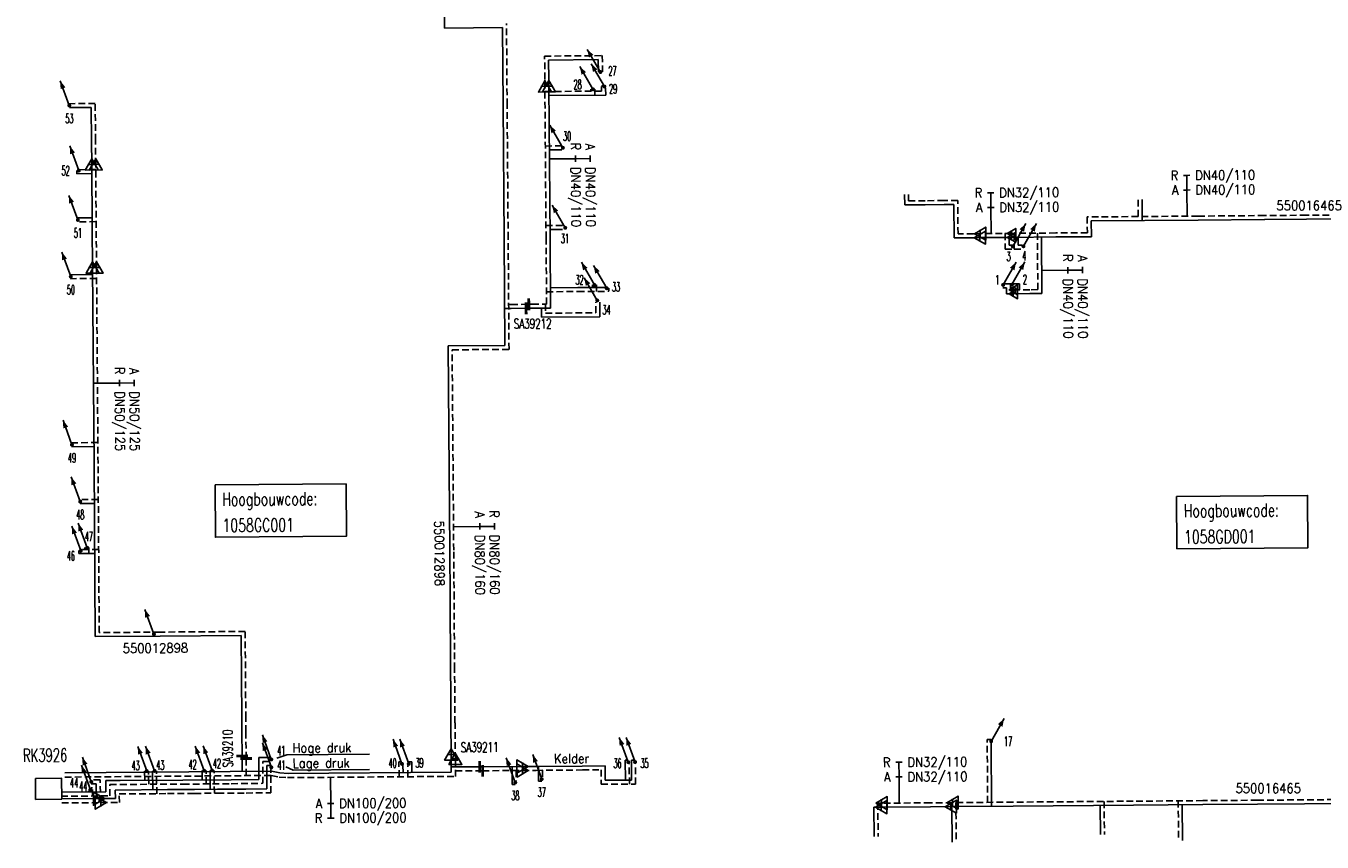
# Model space of a CAD drawing. Header units: millimetres. Extents: x 0 to 118212815, y 0 to 488348790.
# Tile 90 of 143: x 118018003 to 118141718, y 485514945 to 485592923. Entities that reach past the tile are written whole.
import ezdxf
from ezdxf.enums import TextEntityAlignment as Align

# ---------------------------------------------------------------- set-up
doc = ezdxf.new("R2010")
doc.units = ezdxf.units.MM
doc.header["$LTSCALE"] = 200
doc.linetypes.add('HIDDEN2', pattern=[4.7625, 3.175, -1.5875])
for name, color, linetype in [('WW-C-AFSLUITER', 7, 'Continuous'), ('WW-C-hoogbouw', 7, 'Continuous'), ('WW-C-KAST', 7, 'Continuous'), ('WW-C-mof', 7, 'Continuous'), ('WW-C-stijgstrang', 7, 'Continuous'), ('WW-C-VERLOOP', 7, 'Continuous'), ('WW-I-diam', 7, 'Continuous'), ('WW-I-info', 7, 'Continuous'), ('WW-L-aanvoer', 3, 'Continuous'), ('WW-L-retour', 3, 'HIDDEN2')]:
    doc.layers.add(name, color=color, linetype=linetype)
doc.styles.add('DIN17', font='ROMANS.SHX', dxfattribs={"width": 0.9})

# ---------------------------------------------------------------- blocks, each defined once
blk = doc.blocks.new('LR-VERL')
at = {"color": 0, "linetype": 'ByBlock', "lineweight": -2}
blk.add_lwpolyline([(1.08, 0), (-1.08, -1.25), (-1.08, 1.25)], close=True, dxfattribs=at)
blk = doc.blocks.new('LR-mof')
at = {"color": 0, "linetype": 'ByBlock', "lineweight": -2}
blk.add_line((0, -0.75), (0, 0.75), dxfattribs=at)
blk = doc.blocks.new('LR-styg')
at = {"color": 0, "lineweight": -3}
blk.add_line((0, 0), (2.5, 4.33), dxfattribs=at)
at = {"color": 0, "lineweight": -3, "const_width": 0.375}
blk.add_lwpolyline([(-0.19, 0, 1), (0.19, 0, 1)], format="xyb", close=True, dxfattribs=at)
at = {"color": 0, "lineweight": -3}
blk.add_solid([(2.5, 4.33), (1.32, 3.28), (2.18, 2.78)], dxfattribs=at)
at = {"color": 7, "linetype": 'ByBlock', "lineweight": -2, "style": 'DIN17', "width": 0.5}
blk.add_attdef('*1', text='', height=1.8, dxfattribs=at).set_placement((0, -2.5), align=Align.MIDDLE)
blk = doc.blocks.new('LR-hoogb')
at = {"color": 0, "linetype": 'ByBlock', "lineweight": -3}
blk.add_lwpolyline([(-12.5, 5), (12.5, 5), (12.5, -5), (-12.5, -5)], close=True, dxfattribs=at)
at = {"color": 7, "linetype": 'Continuous', "lineweight": -3, "style": 'DIN17', "width": 0.7}
blk.add_text('Hoogbouwcode:', height=2.5, dxfattribs=at).set_placement((-11.15, 1))
at = {"color": 0, "linetype": 'ByBlock', "lineweight": -3, "style": 'DIN17', "width": 0.7}
for tag, p in [('*1', (-11.15, -4)), ('*2', (-11.15, -9))]:
    blk.add_attdef(tag, p, '', height=2.5, dxfattribs=at)
blk = doc.blocks.new('LR-DIAB2')
at = {"color": 0, "linetype": 'Continuous', "lineweight": -3}
blk.add_line((0, 5), (0, 7.8), dxfattribs=at)
at = {"color": 0, "lineweight": -3}
blk.add_line((0, 0), (0, 5), dxfattribs=at)
for points in [[(0.61, 7.8), (0, 7.8), (-0.61, 7.8)], [(0.61, 5), (0, 5), (-0.61, 5)]]:
    blk.add_lwpolyline(points, dxfattribs=at)
at = {"color": 1, "lineweight": -3, "style": 'DIN17', "width": 0.9}
for tag, p in [('*1', (-1.61, 7.8)), ('*2', (-1.61, 5.02))]:
    blk.add_attdef(tag, text='', height=1.8, dxfattribs=at).set_placement(p, align=Align.MIDDLE_RIGHT)
for tag, p in [('*11', (1.61, 7.8)), ('*12', (1.61, 5))]:
    blk.add_attdef(tag, text='', height=1.8, dxfattribs=at).set_placement(p, align=Align.MIDDLE_LEFT)
blk = doc.blocks.new('LR-DIAO2')
at = {"color": 0, "lineweight": -3}
blk.add_line((0, 0), (0, -5), dxfattribs=at)
at = {"color": 0, "linetype": 'Continuous', "lineweight": -3}
blk.add_line((0, -5), (0, -7.8), dxfattribs=at)
at = {"color": 0, "lineweight": -3}
for points in [[(0.61, -5), (0, -5), (-0.61, -5)], [(0.61, -7.8), (0, -7.8), (-0.61, -7.8)]]:
    blk.add_lwpolyline(points, dxfattribs=at)
at = {"color": 1, "lineweight": -3, "style": 'DIN17', "width": 0.9}
for tag, p in [('*1', (-1.61, -5)), ('*2', (-1.61, -7.78))]:
    blk.add_attdef(tag, text='', height=1.8, dxfattribs=at).set_placement(p, align=Align.MIDDLE_RIGHT)
for tag, p in [('*11', (1.61, -5)), ('*12', (1.61, -7.8))]:
    blk.add_attdef(tag, text='', height=1.8, dxfattribs=at).set_placement(p, align=Align.MIDDLE_LEFT)
blk = doc.blocks.new('LR-kast')
at = {"color": 0, "linetype": 'ByBlock', "lineweight": -3}
blk.add_lwpolyline([(-2.5, 2), (2.5, 2), (2.5, -2), (-2.5, -2)], close=True, dxfattribs=at)
at = {"color": 7, "linetype": 'ByBlock', "lineweight": -3, "style": 'DIN17', "width": 0.7}
for tag, p in [('*1', (0, 5)), ('*2', (0, -5))]:
    blk.add_attdef(tag, text='', height=2.5, dxfattribs=at).set_placement(p, align=Align.MIDDLE)
at = {"color": 0, "linetype": 'ByBlock', "lineweight": -2, "style": 'DIN17', "width": 0.3, "flags": 1}
for tag, p in [('OCODE', (5, 1.25)), ('NCODE', (10, 1.25)), ('BC', (15, 1.25)), ('RK', (20, 1.25)), ('ST', (5, -1.25)), ('VCODE', (10, -1.25)), ('NIVO', (15, -1.25)), ('IMM', (20, -1.25))]:
    blk.add_attdef(tag, text='', height=1.8, dxfattribs=at).set_placement(p, align=Align.MIDDLE)
blk = doc.blocks.new('LR-hyp')
at = {"color": 7, "linetype": 'ByBlock', "lineweight": -3, "style": 'DIN17', "width": 0.9}
blk.add_attdef('*1', text='', height=1.8, dxfattribs=at).set_placement((0, 0), align=Align.MIDDLE)
at = {"color": 7, "linetype": 'ByBlock', "lineweight": -2, "style": 'DIN17', "width": 0.9, "flags": 1}
blk.add_attdef('*2', text='', height=1.8, dxfattribs=at).set_placement((0, -5), align=Align.MIDDLE)
blk = doc.blocks.new('LR-AFS')
at = {"color": 0, "lineweight": -3, "const_width": 0.7}
blk.add_lwpolyline([(0, -1.5), (0, 1.5)], dxfattribs=at)
at = {"color": 7, "linetype": 'ByBlock', "lineweight": -2, "style": 'DIN17', "width": 0.9}
blk.add_attdef('*1', text='', height=2.5, dxfattribs=at).set_placement((0, 5), align=Align.MIDDLE)
at = {"color": 0, "linetype": 'ByBlock', "lineweight": -2, "style": 'DIN17', "width": 0.3, "flags": 1}
for tag, p in [('*2', (2.5, 1.5)), ('OCODE', (-7.5, -2.5)), ('NCODE', (-2.5, -2.5)), ('BC', (2.5, -2.5)), ('RK', (7.5, -2.5)), ('FABR', (-7.5, -7.5)), ('ST', (-7.5, -5)), ('VCODE', (-2.5, -5)), ('TYPE', (-2.5, -7.5)), ('OPBOUW', (2.5, -7.5)), ('NIVO', (2.5, -5)), ('BEDIEN', (7.5, -7.5)), ('IMM', (7.5, -5)), ('VERTR', (-7.5, -10)), ('OPBLEN', (-2.5, -10)), ('HULPST', (2.5, -10)), ('VERLSP', (7.5, -10)), ('DEKM', (-7.5, -12.5)), ('PDATUM', (-2.5, -12.5)), ('OPM', (2.5, -12.5)), ('BORD', (7.5, -12.5)), ('BORDL', (-7.5, -15)), ('BORDX', (-2.5, -15)), ('BORDY', (2.5, -15)), ('BORDZ', (7.5, -15))]:
    blk.add_attdef(tag, text='', height=1.8, dxfattribs=at).set_placement(p, align=Align.MIDDLE)

msp = doc.modelspace()

# ---------------------------------------------------------------- linework, layer by layer
at = {"layer": 'WW-I-info'}
for p, q in [((118042894, 485523277), (118041958, 485522970)), ((118050812, 485523345), (118042894, 485523277)), ((118043508, 485521822), (118042807, 485522151)), ((118050802, 485521885), (118043508, 485521822))]:
    msp.add_line(p, q, dxfattribs=at)
at = {"layer": 'WW-L-aanvoer'}
for p, q in [((118057947, 485592705), (118057908, 485597969)), ((118063496, 485592757), (118057947, 485592705)), ((118063548, 485585357), (118063496, 485592757)), ((118067895, 485589662), (118072638, 485589699)), ((118067910, 485587845), (118067895, 485589662)), ((118072638, 485589699), (118072647, 485588523)), ((118067915, 485587153), (118067910, 485587845)), ((118068028, 485572655), (118067915, 485587153)), ((118067922, 485586278), (118073339, 485586314)), ((118072316, 485586308), (118072312, 485586867)), ((118073334, 485586978), (118073351, 485586994)), ((118073339, 485586314), (118073334, 485586978)), ((118024242, 485585128), (118022152, 485585111)), ((118024266, 485581958), (118024242, 485585128)), ((118063650, 485572621), (118063548, 485585357)), ((118024284, 485579693), (118024266, 485581958)), ((118067962, 485581071), (118069162, 485581081)), ((118022870, 485578802), (118022868, 485579096)), ((118024291, 485578813), (118022870, 485578802)), ((118024331, 485573669), (118024284, 485579693)), ((118024324, 485574597), (118022964, 485574587)), ((118024361, 485569829), (118024331, 485573669)), ((118063729, 485562391), (118063650, 485572621)), ((118068021, 485573464), (118069222, 485573473)), ((118068087, 485565959), (118068028, 485572655)), ((118024366, 485569167), (118022263, 485569151)), ((118024506, 485551108), (118024361, 485569829)), ((118068070, 485567906), (118070684, 485567923)), ((118070684, 485567923), (118073265, 485567943)), ((118072079, 485567934), (118072077, 485568175)), ((118072785, 485565136), (118072774, 485566525)), ((118063702, 485565928), (118064316, 485565933)), ((118064316, 485565933), (118065743, 485565943)), ((118065743, 485565943), (118066314, 485565948)), ((118066314, 485565948), (118068087, 485565959)), ((118067209, 485565954), (118067216, 485565093)), ((118067216, 485565093), (118072785, 485565136)), ((118058301, 485562357), (118063729, 485562391)), ((118058394, 485550417), (118058301, 485562357)), ((118024494, 485552732), (118022387, 485552715)), ((118024626, 485534576), (118024506, 485551108)), ((118058455, 485542820), (118058394, 485550417)), ((118024534, 485547298), (118023179, 485547287)), ((118024016, 485542526), (118024011, 485543085)), ((118058491, 485538237), (118058455, 485542820)), ((118023058, 485542518), (118023056, 485542788)), ((118024568, 485542530), (118023058, 485542518)), ((118058535, 485531453), (118058491, 485538237)), ((118030806, 485534626), (118024626, 485534576)), ((118038549, 485534689), (118030806, 485534626)), ((118038610, 485526791), (118038549, 485534689)), ((118058553, 485529196), (118058535, 485531453)), ((118058575, 485526333), (118058553, 485529196)), ((118038621, 485525471), (118038610, 485526791)), ((118058589, 485523319), (118058565, 485526333)), ((118038638, 485523179), (118038621, 485525471)), ((118038650, 485521692), (118038638, 485523179)), ((118040225, 485523014), (118041419, 485523025)), ((118058602, 485521622), (118058589, 485523319)), ((118040242, 485520935), (118040225, 485523014)), ((118040991, 485522261), (118041425, 485522265)), ((118041009, 485520030), (118040991, 485522261)), ((118053995, 485521587), (118053990, 485522250)), ((118054838, 485522613), (118054543, 485522611)), ((118054846, 485521593), (118054838, 485522613)), ((118058598, 485522125), (118061320, 485522139)), ((118061320, 485522139), (118061513, 485522140)), ((118061513, 485522140), (118065389, 485522170)), ((118064408, 485522163), (118064421, 485520449)), ((118065389, 485522170), (118066717, 485522181)), ((118066717, 485522181), (118071110, 485522215)), ((118066929, 485522182), (118066940, 485520767)), ((118071110, 485522215), (118073278, 485522232)), ((118073278, 485522232), (118073289, 485520848)), ((118075204, 485522772), (118075494, 485522774)), ((118075219, 485520863), (118075204, 485522772)), ((118075803, 485522778), (118076145, 485522780)), ((118075818, 485520868), (118075803, 485522778)), ((118021701, 485521554), (118041433, 485521714)), ((118025634, 485519737), (118025643, 485520821)), ((118025643, 485520821), (118026992, 485520831)), ((118026992, 485520831), (118032967, 485520863)), ((118032967, 485520863), (118037604, 485520900)), ((118037604, 485520900), (118040242, 485520935)), ((118041433, 485521714), (118042236, 485521563)), ((118042236, 485521563), (118043019, 485521501)), ((118043019, 485521501), (118058602, 485521622)), ((118066940, 485520767), (118067234, 485520769)), ((118073289, 485520848), (118075818, 485520868)), ((118021365, 485519712), (118025634, 485519737)), ((118026534, 485519918), (118031518, 485519956)), ((118026541, 485519108), (118026534, 485519918)), ((118031518, 485519956), (118034099, 485519977)), ((118034099, 485519977), (118036290, 485519994)), ((118036290, 485519994), (118039007, 485520015)), ((118039007, 485520015), (118041009, 485520030)), ((118064421, 485520449), (118064712, 485520451)), ((118021421, 485519068), (118024985, 485519096)), ((118024985, 485519096), (118026541, 485519108))]:
    msp.add_line(p, q, dxfattribs=at)
at = {"layer": 'WW-L-aanvoer', "lineweight": -3}
for p, q in [((118101878, 485575825), (118101872, 485576800)), ((118124546, 485574331), (118124532, 485576326)), ((118103821, 485575840), (118101878, 485575825)), ((118105635, 485575854), (118103821, 485575840)), ((118106567, 485575862), (118105635, 485575854)), ((118106591, 485572675), (118106567, 485575862)), ((118129890, 485574373), (118119687, 485574293)), ((118119687, 485574293), (118119699, 485572784)), ((118136238, 485574422), (118129890, 485574373)), ((118140225, 485574454), (118136239, 485574422)), ((118145264, 485574490), (118140225, 485574454)), ((118108436, 485572689), (118106591, 485572675)), ((118109057, 485572694), (118108436, 485572689)), ((118111171, 485572711), (118109057, 485572694)), ((118112070, 485572720), (118111171, 485572711)), ((118111839, 485572717), (118111845, 485571979)), ((118116296, 485572762), (118112070, 485572720)), ((118112709, 485572726), (118112714, 485571985)), ((118114927, 485572748), (118114969, 485567350)), ((118119699, 485572784), (118116296, 485572762)), ((118111845, 485571979), (118112229, 485571980)), ((118112714, 485571985), (118113045, 485571986)), ((118111594, 485567888), (118111261, 485567886)), ((118111598, 485567323), (118111594, 485567888)), ((118112464, 485567898), (118112078, 485567893)), ((118112469, 485567330), (118112464, 485567898)), ((118112246, 485567328), (118111598, 485567323)), ((118113813, 485567341), (118112246, 485567328)), ((118114969, 485567350), (118113813, 485567341)), ((118110180, 485518365), (118110133, 485524379)), ((118110133, 485524379), (118110134, 485524379)), ((118029337, 485520844), (118029330, 485521729)), ((118030104, 485519945), (118030090, 485521735)), ((118034837, 485520878), (118034830, 485521771)), ((118035604, 485519988), (118035590, 485521777)), ((118023966, 485519727), (118023965, 485519850)), ((118024720, 485520504), (118024230, 485520500)), ((118024731, 485519094), (118024720, 485520504)), ((118099645, 485518282), (118098942, 485518277)), ((118098942, 485518277), (118098962, 485515487)), ((118104332, 485518319), (118099645, 485518282)), ((118106279, 485518334), (118104332, 485518319)), ((118112236, 485518382), (118106279, 485518334)), ((118106392, 485518335), (118106418, 485514945)), ((118123704, 485518473), (118112236, 485518382)), ((118120541, 485518448), (118120562, 485515679)), ((118130324, 485518525), (118123704, 485518473)), ((118128370, 485518510), (118128397, 485515091)), ((118135540, 485518567), (118130324, 485518525)), ((118145699, 485518648), (118135540, 485518567))]:
    msp.add_line(p, q, dxfattribs=at)
at = {"layer": 'WW-L-retour'}
for p, q in [((118063928, 485585360), (118063874, 485593140)), ((118067513, 485590039), (118073015, 485590082)), ((118067530, 485587842), (118067513, 485590039)), ((118073015, 485590082), (118073027, 485588526)), ((118067535, 485587150), (118067530, 485587842)), ((118067648, 485572652), (118067535, 485587150)), ((118067539, 485586656), (118072956, 485586692)), ((118071933, 485586685), (118071932, 485586864)), ((118072953, 485587138), (118073086, 485587267)), ((118072956, 485586692), (118072953, 485587138)), ((118024619, 485585511), (118022149, 485585491)), ((118024646, 485581961), (118024619, 485585511)), ((118064030, 485572624), (118063928, 485585360)), ((118024664, 485579697), (118024646, 485581961)), ((118067579, 485581448), (118069160, 485581461)), ((118024668, 485579196), (118023226, 485579185)), ((118024711, 485573672), (118024664, 485579697)), ((118024707, 485574220), (118022967, 485574207)), ((118067639, 485573841), (118069219, 485573853)), ((118024741, 485569832), (118024711, 485573672)), ((118064112, 485562013), (118064030, 485572624)), ((118067704, 485566337), (118067648, 485572652)), ((118024886, 485551111), (118024741, 485569832)), ((118024749, 485568790), (118022266, 485568771)), ((118070687, 485567543), (118073628, 485567566)), ((118072462, 485567557), (118072457, 485568178)), ((118073628, 485567566), (118073625, 485567861)), ((118064313, 485566313), (118066003, 485566325)), ((118066003, 485566325), (118066311, 485566328)), ((118066311, 485566328), (118067704, 485566337)), ((118067586, 485566336), (118067593, 485565476)), ((118067693, 485567524), (118070687, 485567543)), ((118072402, 485565513), (118072394, 485566522)), ((118064079, 485566311), (118064313, 485566313)), ((118067593, 485565476), (118072402, 485565513)), ((118058684, 485561979), (118064112, 485562013)), ((118058774, 485550420), (118058684, 485561979)), ((118024871, 485553115), (118022384, 485553095)), ((118025003, 485534960), (118024886, 485551111)), ((118058835, 485542823), (118058774, 485550420)), ((118024911, 485547681), (118023176, 485547667)), ((118024946, 485542913), (118023400, 485542901)), ((118023633, 485542903), (118023631, 485543082)), ((118058871, 485538239), (118058835, 485542823)), ((118058915, 485531456), (118058871, 485538239)), ((118030803, 485535006), (118025003, 485534960)), ((118038926, 485535072), (118030803, 485535006)), ((118038990, 485526794), (118038926, 485535072)), ((118058933, 485529199), (118058915, 485531456)), ((118058955, 485526336), (118058933, 485529199)), ((118039001, 485525474), (118038990, 485526794)), ((118058992, 485522908), (118058965, 485526336)), ((118039020, 485522927), (118039001, 485525474)), ((118059005, 485521225), (118058990, 485523171)), ((118039033, 485521295), (118039020, 485522927)), ((118040608, 485522637), (118041422, 485522645)), ((118040625, 485520560), (118040608, 485522637)), ((118041374, 485521884), (118041428, 485521885)), ((118041392, 485519653), (118041374, 485521884)), ((118053608, 485522603), (118053896, 485522606)), ((118053619, 485521184), (118053608, 485522603)), ((118054469, 485521190), (118054461, 485522250)), ((118061593, 485521761), (118065411, 485521790)), ((118064790, 485521786), (118064798, 485520810)), ((118065411, 485521790), (118066720, 485521801)), ((118066720, 485521801), (118071113, 485521835)), ((118067312, 485521805), (118067317, 485521129)), ((118071113, 485521835), (118072901, 485521849)), ((118072901, 485521849), (118072912, 485520465)), ((118075602, 485520486), (118075587, 485522418)), ((118076201, 485520491), (118076186, 485522404)), ((118021705, 485521154), (118041417, 485521314)), ((118037608, 485520520), (118040625, 485520560)), ((118041417, 485521314), (118042190, 485521162)), ((118042190, 485521162), (118042973, 485521101)), ((118042973, 485521101), (118059005, 485521225)), ((118059001, 485521747), (118061516, 485521760)), ((118061516, 485521760), (118061593, 485521761)), ((118021367, 485519332), (118026011, 485519359)), ((118026011, 485519359), (118026020, 485520444)), ((118026020, 485520444), (118026995, 485520451)), ((118026917, 485519541), (118031521, 485519576)), ((118026924, 485518731), (118026917, 485519541)), ((118026995, 485520451), (118032969, 485520483)), ((118031521, 485519576), (118034102, 485519597)), ((118032969, 485520483), (118037608, 485520520)), ((118034102, 485519597), (118036293, 485519614)), ((118036293, 485519614), (118039010, 485519635)), ((118039010, 485519635), (118041392, 485519653)), ((118072912, 485520465), (118076201, 485520491)), ((118021424, 485518688), (118025152, 485518717)), ((118025152, 485518717), (118026924, 485518731))]:
    msp.add_line(p, q, dxfattribs=at)
at = {"layer": 'WW-L-retour', "lineweight": -3}
for p, q in [((118102255, 485576207), (118102252, 485576802)), ((118103818, 485576220), (118102255, 485576207)), ((118105632, 485576234), (118103818, 485576220)), ((118106944, 485576245), (118105632, 485576234)), ((118106968, 485573058), (118106944, 485576245)), ((118124164, 485574708), (118124152, 485576323)), ((118129887, 485574753), (118119304, 485574670)), ((118119304, 485574670), (118119316, 485573162)), ((118136235, 485574802), (118129887, 485574753)), ((118140221, 485574834), (118136235, 485574802)), ((118145261, 485574870), (118140221, 485574834)), ((118108433, 485573069), (118106968, 485573058)), ((118109073, 485573074), (118108433, 485573069)), ((118111168, 485573091), (118109073, 485573074)), ((118112080, 485573100), (118111168, 485573091)), ((118111456, 485573093), (118111468, 485571597)), ((118116293, 485573142), (118112080, 485573100)), ((118112326, 485573102), (118112337, 485571603)), ((118114544, 485573124), (118114586, 485567727)), ((118119316, 485573162), (118116293, 485573142)), ((118111468, 485571597), (118112231, 485571600)), ((118112337, 485571603), (118113047, 485571606)), ((118111971, 485568271), (118111259, 485568266)), ((118112251, 485567708), (118111833, 485567705)), ((118111975, 485567706), (118111971, 485568271)), ((118112841, 485568283), (118112074, 485568273)), ((118113810, 485567721), (118112251, 485567708)), ((118112846, 485567713), (118112841, 485568283)), ((118114586, 485567727), (118113810, 485567721)), ((118109750, 485524756), (118110131, 485524759)), ((118109797, 485518742), (118109750, 485524756)), ((118025097, 485520887), (118024227, 485520880)), ((118025114, 485518717), (118025097, 485520887)), ((118029720, 485520466), (118029710, 485521732)), ((118030487, 485519568), (118030470, 485521738)), ((118035220, 485520501), (118035210, 485521774)), ((118035987, 485519611), (118035970, 485521780)), ((118024343, 485520121), (118024233, 485520120)), ((118024349, 485519349), (118024343, 485520121)), ((118099675, 485518662), (118099319, 485518660)), ((118099319, 485518660), (118099342, 485515490)), ((118104329, 485518699), (118099675, 485518662)), ((118106434, 485518715), (118104329, 485518699)), ((118112233, 485518762), (118106434, 485518715)), ((118106769, 485518718), (118106798, 485514948)), ((118123701, 485518853), (118112233, 485518762)), ((118120918, 485518831), (118120942, 485515682)), ((118130321, 485518905), (118123701, 485518853)), ((118127987, 485518887), (118128017, 485515088)), ((118135537, 485518947), (118130321, 485518905)), ((118145696, 485519028), (118135537, 485518947))]:
    msp.add_line(p, q, dxfattribs=at)

# ---------------------------------------------------------------- block references
at = {"layer": 'WW-C-AFSLUITER', "linetype": 'Continuous'}
ref = msp.add_blockref('LR-AFS', (118065743, 485565943), dxfattribs=dict(at, xscale=375, yscale=375, zscale=375, rotation=0.4228))
ref.add_attrib('*1', 'SA39212', dxfattribs={"layer": '0', "color": 7, "linetype": 'ByBlock', "lineweight": -2, "height": 937.5, "rotation": 0.4228, "style": 'DIN17', "width": 0.65}).set_placement((118066374, 485564479), align=Align.MIDDLE)
for p, xscale, yscale, zscale, rotation in [((118066003, 485566325), 375, 375, 375, 0.4228), ((118039020, 485522927), 374.9999999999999, 374.9999999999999, 374.9999999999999, 270.446), ((118061593, 485521761), 374.9999999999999, 374.9999999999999, 374.9999999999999, 0.4460000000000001)]:
    msp.add_blockref('LR-AFS', p, dxfattribs=dict(at, xscale=xscale, yscale=yscale, zscale=zscale, rotation=rotation))
ref = msp.add_blockref('LR-AFS', (118038638, 485523179), dxfattribs=dict(at, xscale=374.9999999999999, yscale=374.9999999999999, zscale=374.9999999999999, rotation=270.446))
ref.add_attrib('*1', 'SA39210', dxfattribs={"layer": '0', "color": 7, "linetype": 'ByBlock', "lineweight": -2, "height": 937.5, "rotation": 90.446, "style": 'DIN17', "width": 0.65}).set_placement((118037267, 485523888), align=Align.MIDDLE)
ref = msp.add_blockref('LR-AFS', (118061320, 485522139), dxfattribs=dict(at, xscale=375.0000000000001, yscale=375.0000000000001, zscale=375.0000000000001, rotation=0.2928))
ref.add_attrib('*1', 'SA39211', dxfattribs={"layer": '0', "color": 7, "linetype": 'ByBlock', "lineweight": -2, "height": 937.5, "rotation": 0.2928, "style": 'DIN17', "width": 0.65}).set_placement((118061311, 485524014), align=Align.MIDDLE)
at = {"layer": 'WW-C-hoogbouw', "linetype": 'Continuous'}
ref = msp.add_blockref('LR-hoogb', (118042324, 485546620), dxfattribs=dict(at, xscale=499.9999999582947, yscale=500, zscale=500, rotation=0.4460280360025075))
ref.add_attrib('*1', '1058GC001', (118036765, 485544577), dxfattribs={"layer": '0', "color": 7, "linetype": 'ByBlock', "lineweight": -3, "height": 1250, "rotation": 0.44603, "style": 'DIN17', "width": 0.7})
at = {"layer": 'WW-C-hoogbouw', "linetype": 'Continuous', "lineweight": -3}
ref = msp.add_blockref('LR-hoogb', (118134100, 485545522), dxfattribs=dict(at, xscale=500.0000000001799, yscale=500.0000000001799, zscale=500.0000000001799, rotation=0.446028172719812))
ref.add_attrib('*1', '1058GD001', (118128541, 485543479), dxfattribs={"layer": '0', "color": 7, "linetype": 'ByBlock', "lineweight": -3, "height": 1250, "rotation": 0.44603, "style": 'DIN17', "width": 0.7})
at = {"layer": 'WW-C-KAST', "linetype": 'Continuous'}
ref = msp.add_blockref('LR-kast', (118020166, 485520040), dxfattribs=dict(at, xscale=499.9999999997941, yscale=499.9999999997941, zscale=499.9999999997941, rotation=0.4460282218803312))
ref.add_attrib('*1', 'RK3926', dxfattribs={"layer": '0', "color": 7, "linetype": 'ByBlock', "lineweight": -3, "height": 1250, "rotation": 0.44603, "style": 'DIN17', "width": 0.65}).set_placement((118019837, 485523248), align=Align.MIDDLE)
at = {"layer": 'WW-C-mof', "xscale": 500, "yscale": 500, "zscale": 500}
for p, rotation in [((118067535, 485587150), 90.446), ((118067915, 485587153), 90.446), ((118024284, 485579693), 90.446), ((118024664, 485579697), 90.446), ((118024361, 485569829), 90.446), ((118024741, 485569832), 90.446), ((118058589, 485523319), 90.446), ((118058992, 485522908), 90.446), ((118065389, 485522170), 0.4460000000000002), ((118065411, 485521790), 0.4460000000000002), ((118024985, 485519096), 0.4460000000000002), ((118025152, 485518717), 0.4460000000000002)]:
    msp.add_blockref('LR-mof', p, dxfattribs=dict(at, rotation=rotation))
at = {"layer": 'WW-C-mof', "lineweight": -3}
for p, xscale, yscale, zscale, rotation in [((118109057, 485572694), 500, 500, 500, 180.4435), ((118109073, 485573074), 500, 500, 500, 180.4435), ((118112070, 485572720), 374.9999999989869, 374.9999999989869, 374.9999999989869, 180.5720999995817), ((118112080, 485573098), 374.9999999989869, 374.9999999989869, 374.9999999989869, 180.5720999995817), ((118112246, 485567328), 375.0000000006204, 375.0000000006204, 375.0000000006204, 180.4459999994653), ((118112251, 485567708), 375.0000000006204, 375.0000000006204, 375.0000000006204, 180.4459999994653), ((118099645, 485518282), 500.0000000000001, 500.0000000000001, 500.0000000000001, 180.4465), ((118099675, 485518662), 500.0000000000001, 500.0000000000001, 500.0000000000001, 180.4465), ((118106279, 485518334), 500, 500, 500, 180.4559), ((118106434, 485518714), 500, 500, 500, 180.4559)]:
    msp.add_blockref('LR-mof', p, dxfattribs=dict(at, xscale=xscale, yscale=yscale, zscale=zscale, rotation=rotation))
at = {"layer": 'WW-C-stijgstrang', "linetype": 'Continuous'}
ref = msp.add_blockref('LR-styg', (118072833, 485588513), dxfattribs=dict(at, xscale=499.999999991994, yscale=499.9999999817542, zscale=499.999999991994, rotation=59.99999999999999))
ref.add_attrib('*1', '27', dxfattribs={"layer": '0', "color": 1, "linetype": 'ByBlock', "lineweight": -2, "height": 900, "style": 'DIN17', "width": 0.5}).set_placement((118073988, 485588619), align=Align.MIDDLE)
ref = msp.add_blockref('LR-styg', (118072122, 485586866), dxfattribs=dict(at, xscale=499.9999999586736, yscale=500.0000000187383, zscale=500, rotation=59.99999999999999))
ref.add_attrib('*1', '28', dxfattribs={"layer": '0', "color": 1, "linetype": 'ByBlock', "lineweight": -2, "height": 900, "style": 'DIN17', "width": 0.5}).set_placement((118070664, 485587335), align=Align.MIDDLE)
ref = msp.add_blockref('LR-styg', (118073218, 485587130), dxfattribs=dict(at, xscale=499.9999999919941, yscale=499.9999999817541, zscale=499.9999999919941, rotation=59.99999999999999))
ref.add_attrib('*1', '29', dxfattribs={"layer": '0', "color": 1, "linetype": 'ByBlock', "lineweight": -2, "height": 900, "style": 'DIN17', "width": 0.5}).set_placement((118074048, 485586916), align=Align.MIDDLE)
ref = msp.add_blockref('LR-styg', (118022141, 485585321), dxfattribs=dict(at, xscale=499.9999999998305, yscale=499.9999999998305, zscale=499.9999999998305, rotation=49.99999999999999))
ref.add_attrib('*1', '53', dxfattribs={"layer": '0', "color": 1, "linetype": 'ByBlock', "lineweight": -2, "height": 900, "style": 'DIN17', "width": 0.5}).set_placement((118022151, 485584071), align=Align.MIDDLE)
ref = msp.add_blockref('LR-styg', (118069253, 485581274), dxfattribs=dict(at, xscale=499.9999999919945, yscale=499.9999999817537, zscale=499.9999999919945, rotation=59.99999999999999))
ref.add_attrib('*1', '30', dxfattribs={"layer": '0', "color": 1, "linetype": 'ByBlock', "lineweight": -2, "height": 900, "style": 'DIN17', "width": 0.5}).set_placement((118069660, 485582379), align=Align.MIDDLE)
ref = msp.add_blockref('LR-styg', (118023048, 485579102), dxfattribs=dict(at, xscale=499.9999999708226, yscale=499.9999999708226, zscale=500, rotation=49.99999999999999))
ref.add_attrib('*1', '52', dxfattribs={"layer": '0', "color": 1, "linetype": 'ByBlock', "lineweight": -2, "height": 900, "style": 'DIN17', "width": 0.5}).set_placement((118021799, 485579092), align=Align.MIDDLE)
ref = msp.add_blockref('LR-styg', (118022958, 485574385), dxfattribs=dict(at, xscale=500.0000000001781, yscale=500.0000000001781, zscale=500.0000000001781, rotation=50))
ref.add_attrib('*1', '51', dxfattribs={"layer": '0', "color": 1, "linetype": 'ByBlock', "lineweight": -2, "height": 900, "style": 'DIN17', "width": 0.5}).set_placement((118022967, 485573135), align=Align.MIDDLE)
ref = msp.add_blockref('LR-styg', (118069478, 485573634), dxfattribs=dict(at, xscale=499.9999999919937, yscale=499.9999999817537, zscale=499.9999999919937, rotation=59.99999999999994))
ref.add_attrib('*1', '31', dxfattribs={"layer": '0', "color": 1, "linetype": 'ByBlock', "lineweight": -2, "height": 900, "style": 'DIN17', "width": 0.5}).set_placement((118069449, 485572613), align=Align.MIDDLE)
at = {"layer": 'WW-C-stijgstrang', "linetype": 'Continuous', "lineweight": -3}
ref = msp.add_blockref('LR-styg', (118112195, 485571854), dxfattribs=dict(at, xscale=500.0000000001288, yscale=500.0000000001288, zscale=500.0000000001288, rotation=0.4443652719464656))
ref.add_attrib('*1', '3', dxfattribs={"layer": '0', "color": 1, "linetype": 'ByBlock', "lineweight": -2, "height": 900, "style": 'DIN17', "width": 0.5}).set_placement((118111803, 485570901), align=Align.MIDDLE)
ref = msp.add_blockref('LR-styg', (118113213, 485571868), dxfattribs=dict(at, xscale=500.0000000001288, yscale=500.0000000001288, zscale=500.0000000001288, rotation=0.4443652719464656))
ref.add_attrib('*1', '4', dxfattribs={"layer": '0', "color": 1, "linetype": 'ByBlock', "lineweight": -2, "height": 900, "style": 'DIN17', "width": 0.5}).set_placement((118113281, 485570962), align=Align.MIDDLE)
at = {"layer": 'WW-C-stijgstrang', "linetype": 'Continuous'}
ref = msp.add_blockref('LR-styg', (118022285, 485568967), dxfattribs=dict(at, xscale=499.9999999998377, yscale=499.9999999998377, zscale=499.9999999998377, rotation=50))
ref.add_attrib('*1', '50', dxfattribs={"layer": '0', "color": 1, "linetype": 'ByBlock', "lineweight": -2, "height": 900, "style": 'DIN17', "width": 0.5}).set_placement((118022295, 485567717), align=Align.MIDDLE)
ref = msp.add_blockref('LR-styg', (118072267, 485568176), dxfattribs=dict(at, xscale=499.9999999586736, yscale=500.0000000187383, zscale=500, rotation=59.99999999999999))
ref.add_attrib('*1', '32', dxfattribs={"layer": '0', "color": 1, "linetype": 'ByBlock', "lineweight": -2, "height": 900, "style": 'DIN17', "width": 0.5}).set_placement((118070843, 485568661), align=Align.MIDDLE)
at = {"layer": 'WW-C-stijgstrang', "linetype": 'Continuous', "lineweight": -3}
ref = msp.add_blockref('LR-styg', (118111273, 485568174), dxfattribs=dict(at, xscale=500.0000000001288, yscale=500.0000000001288, zscale=500.0000000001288, rotation=0.4443652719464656))
ref.add_attrib('*1', '1', dxfattribs={"layer": '0', "color": 1, "linetype": 'ByBlock', "lineweight": -2, "height": 900, "style": 'DIN17', "width": 0.5}).set_placement((118110732, 485568664), align=Align.MIDDLE)
ref = msp.add_blockref('LR-styg', (118112113, 485568201), dxfattribs=dict(at, xscale=500.0000000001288, yscale=500.0000000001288, zscale=500.0000000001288, rotation=0.4443652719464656))
ref.add_attrib('*1', '2', dxfattribs={"layer": '0', "color": 1, "linetype": 'ByBlock', "lineweight": -2, "height": 900, "style": 'DIN17', "width": 0.5}).set_placement((118113359, 485568702), align=Align.MIDDLE)
at = {"layer": 'WW-C-stijgstrang', "linetype": 'Continuous'}
ref = msp.add_blockref('LR-styg', (118072535, 485566698), dxfattribs=dict(at, xscale=499.9999999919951, yscale=499.9999999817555, zscale=499.9999999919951, rotation=60.00000000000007))
ref.add_attrib('*1', '34', dxfattribs={"layer": '0', "color": 1, "linetype": 'ByBlock', "lineweight": -2, "height": 900, "style": 'DIN17', "width": 0.5}).set_placement((118073407, 485565802), align=Align.MIDDLE)
ref = msp.add_blockref('LR-styg', (118073435, 485567859), dxfattribs=dict(at, xscale=499.9999999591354, yscale=500.0000000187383, zscale=500, rotation=59.99999999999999))
ref.add_attrib('*1', '33', dxfattribs={"layer": '0', "color": 1, "linetype": 'ByBlock', "lineweight": -2, "height": 900, "style": 'DIN17', "width": 0.5}).set_placement((118074331, 485567983), align=Align.MIDDLE)
ref = msp.add_blockref('LR-styg', (118022397, 485552900), dxfattribs=dict(at, xscale=499.9999999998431, yscale=499.9999999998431, zscale=499.9999999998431, rotation=49.99999999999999))
ref.add_attrib('*1', '49', dxfattribs={"layer": '0', "color": 1, "linetype": 'ByBlock', "lineweight": -2, "height": 900, "style": 'DIN17', "width": 0.5}).set_placement((118022407, 485551650), align=Align.MIDDLE)
ref = msp.add_blockref('LR-styg', (118023183, 485547477), dxfattribs=dict(at, xscale=499.999999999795, yscale=499.999999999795, zscale=499.999999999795, rotation=49.99999999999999))
ref.add_attrib('*1', '48', dxfattribs={"layer": '0', "color": 1, "linetype": 'ByBlock', "lineweight": -2, "height": 900, "style": 'DIN17', "width": 0.5}).set_placement((118023193, 485546227), align=Align.MIDDLE)
ref = msp.add_blockref('LR-styg', (118023842, 485543064), dxfattribs=dict(at, xscale=499.9999999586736, yscale=500.0000000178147, zscale=500, rotation=49.99999999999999))
ref.add_attrib('*1', '47', dxfattribs={"layer": '0', "color": 1, "linetype": 'ByBlock', "lineweight": -2, "height": 900, "style": 'DIN17', "width": 0.5}).set_placement((118024005, 485544131), align=Align.MIDDLE)
ref = msp.add_blockref('LR-styg', (118023240, 485542789), dxfattribs=dict(at, xscale=499.9999999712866, yscale=499.9999999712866, zscale=500, rotation=49.99999999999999))
ref.add_attrib('*1', '46', dxfattribs={"layer": '0', "color": 1, "linetype": 'ByBlock', "lineweight": -2, "height": 900, "style": 'DIN17', "width": 0.5}).set_placement((118022295, 485542294), align=Align.MIDDLE)
at = {"layer": 'WW-C-stijgstrang', "linetype": 'Continuous', "xscale": 499.9999999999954, "yscale": 499.9999999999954, "zscale": 499.9999999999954, "rotation": 50}
msp.add_blockref('LR-styg', (118030218, 485534816), dxfattribs=at)
at = {"layer": 'WW-C-stijgstrang', "linetype": 'Continuous', "lineweight": -3}
ref = msp.add_blockref('LR-styg', (118110132, 485524569), dxfattribs=dict(at, xscale=500.0000000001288, yscale=500.0000000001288, zscale=500.0000000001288, rotation=0.4443652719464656))
ref.add_attrib('*1', '17', dxfattribs={"layer": '0', "color": 1, "linetype": 'ByBlock', "lineweight": -2, "height": 900, "style": 'DIN17', "width": 0.5}).set_placement((118111748, 485524569), align=Align.MIDDLE)
ref = msp.add_blockref('LR-styg', (118041423, 485522844), dxfattribs=dict(at, xscale=499.9999999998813, yscale=499.9999999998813, zscale=499.9999999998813, rotation=49.99999999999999))
ref.add_attrib('*1', '41', dxfattribs={"layer": '0', "color": 1, "linetype": 'ByBlock', "lineweight": -2, "height": 900, "style": 'DIN17', "width": 0.5}).set_placement((118042372, 485523682), align=Align.MIDDLE)
ref = msp.add_blockref('LR-styg', (118041428, 485522083), dxfattribs=dict(at, xscale=500.0000000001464, yscale=500.0000000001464, zscale=500.0000000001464, rotation=50))
ref.add_attrib('*1', '41', dxfattribs={"layer": '0', "color": 1, "linetype": 'ByBlock', "lineweight": -2, "height": 900, "style": 'DIN17', "width": 0.5}).set_placement((118042390, 485522301), align=Align.MIDDLE)
at = {"layer": 'WW-C-stijgstrang', "linetype": 'Continuous'}
ref = msp.add_blockref('LR-styg', (118053898, 485522416), dxfattribs=dict(at, xscale=499.9999999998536, yscale=499.9999999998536, zscale=499.9999999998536, rotation=50))
ref.add_attrib('*1', '40', dxfattribs={"layer": '0', "color": 1, "linetype": 'ByBlock', "lineweight": -2, "height": 900, "style": 'DIN17', "width": 0.5}).set_placement((118053007, 485522481), align=Align.MIDDLE)
ref = msp.add_blockref('LR-styg', (118054545, 485522421), dxfattribs=dict(at, xscale=500.0000000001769, yscale=500.0000000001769, zscale=500.0000000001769, rotation=49.99999999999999))
ref.add_attrib('*1', '39', dxfattribs={"layer": '0', "color": 1, "linetype": 'ByBlock', "lineweight": -2, "height": 900, "style": 'DIN17', "width": 0.5}).set_placement((118055567, 485522518), align=Align.MIDDLE)
ref = msp.add_blockref('LR-styg', (118075495, 485522584), dxfattribs=dict(at, xscale=499.9999999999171, yscale=499.9999999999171, zscale=499.9999999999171, rotation=50))
ref.add_attrib('*1', '36', dxfattribs={"layer": '0', "color": 1, "linetype": 'ByBlock', "lineweight": -2, "height": 900, "style": 'DIN17', "width": 0.5}).set_placement((118074469, 485522470), align=Align.MIDDLE)
ref = msp.add_blockref('LR-styg', (118076147, 485522590), dxfattribs=dict(at, xscale=500.0000000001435, yscale=500.0000000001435, zscale=500.0000000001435, rotation=50))
ref.add_attrib('*1', '35', dxfattribs={"layer": '0', "color": 1, "linetype": 'ByBlock', "lineweight": -2, "height": 900, "style": 'DIN17', "width": 0.5}).set_placement((118077045, 485522476), align=Align.MIDDLE)
at = {"layer": 'WW-C-stijgstrang', "linetype": 'Continuous', "lineweight": -3}
ref = msp.add_blockref('LR-styg', (118024243, 485520700), dxfattribs=dict(at, xscale=499.9999999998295, yscale=499.9999999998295, zscale=499.9999999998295, rotation=49.99999999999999))
ref.add_attrib('*1', '44', dxfattribs={"layer": '0', "color": 1, "linetype": 'ByBlock', "lineweight": -2, "height": 900, "style": 'DIN17', "width": 0.5}).set_placement((118023463, 485520275), align=Align.MIDDLE)
ref = msp.add_blockref('LR-styg', (118029530, 485521738), dxfattribs=dict(at, xscale=499.9999999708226, yscale=499.9999999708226, zscale=500, rotation=49.99999999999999))
ref.add_attrib('*1', '43', dxfattribs={"layer": '0', "color": 1, "linetype": 'ByBlock', "lineweight": -2, "height": 900, "style": 'DIN17', "width": 0.5}).set_placement((118028468, 485522265), align=Align.MIDDLE)
ref = msp.add_blockref('LR-styg', (118030279, 485521749), dxfattribs=dict(at, xscale=499.9999999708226, yscale=499.9999999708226, zscale=500, rotation=49.99999999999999))
ref.add_attrib('*1', '43', dxfattribs={"layer": '0', "color": 1, "linetype": 'ByBlock', "lineweight": -2, "height": 900, "style": 'DIN17', "width": 0.5}).set_placement((118030826, 485522302), align=Align.MIDDLE)
ref = msp.add_blockref('LR-styg', (118035014, 485521766), dxfattribs=dict(at, xscale=499.9999999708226, yscale=499.9999999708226, zscale=500, rotation=49.99999999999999))
ref.add_attrib('*1', '42', dxfattribs={"layer": '0', "color": 1, "linetype": 'ByBlock', "lineweight": -2, "height": 900, "style": 'DIN17', "width": 0.5}).set_placement((118033911, 485522357), align=Align.MIDDLE)
ref = msp.add_blockref('LR-styg', (118035769, 485521783), dxfattribs=dict(at, xscale=499.9999999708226, yscale=499.9999999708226, zscale=500, rotation=49.99999999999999))
ref.add_attrib('*1', '42', dxfattribs={"layer": '0', "color": 1, "linetype": 'ByBlock', "lineweight": -2, "height": 900, "style": 'DIN17', "width": 0.5}).set_placement((118036240, 485522449), align=Align.MIDDLE)
at = {"layer": 'WW-C-stijgstrang', "linetype": 'Continuous'}
ref = msp.add_blockref('LR-styg', (118067233, 485520959), dxfattribs=dict(at, xscale=499.999999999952, yscale=499.999999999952, zscale=499.999999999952, rotation=49.99999999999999))
ref.add_attrib('*1', '37', dxfattribs={"layer": '0', "color": 1, "linetype": 'ByBlock', "lineweight": -2, "height": 900, "style": 'DIN17', "width": 0.5}).set_placement((118067242, 485519709), align=Align.MIDDLE)
at = {"layer": 'WW-C-stijgstrang', "linetype": 'Continuous', "lineweight": -3}
ref = msp.add_blockref('LR-styg', (118024153, 485519953), dxfattribs=dict(at, xscale=499.9999999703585, yscale=499.9999999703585, zscale=500, rotation=49.99999999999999))
ref.add_attrib('*1', '44', dxfattribs={"layer": '0', "color": 1, "linetype": 'ByBlock', "lineweight": -2, "height": 900, "style": 'DIN17', "width": 0.5}).set_placement((118022598, 485520609), align=Align.MIDDLE)
at = {"layer": 'WW-C-stijgstrang', "linetype": 'Continuous'}
ref = msp.add_blockref('LR-styg', (118064711, 485520641), dxfattribs=dict(at, xscale=499.9999999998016, yscale=499.9999999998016, zscale=499.9999999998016, rotation=49.99999999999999))
ref.add_attrib('*1', '38', dxfattribs={"layer": '0', "color": 1, "linetype": 'ByBlock', "lineweight": -2, "height": 900, "style": 'DIN17', "width": 0.5}).set_placement((118064721, 485519391), align=Align.MIDDLE)
at = {"layer": 'WW-C-VERLOOP', "linetype": 'Continuous', "xscale": 500, "yscale": 500, "zscale": 500}
for p, rotation in [((118067535, 485587150), 90.446), ((118067915, 485587153), 90.446), ((118024284, 485579693), 90.446), ((118024664, 485579697), 90.446), ((118024361, 485569829), 90.446), ((118024741, 485569832), 90.446), ((118058589, 485523319), 90.446), ((118058992, 485522908), 90.446), ((118065389, 485522170), 0.4460000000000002), ((118065411, 485521790), 0.4460000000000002), ((118024985, 485519096), 0.4460000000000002), ((118025152, 485518717), 0.4460000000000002)]:
    msp.add_blockref('LR-VERL', p, dxfattribs=dict(at, rotation=rotation))
at = {"layer": 'WW-C-VERLOOP', "linetype": 'Continuous', "lineweight": -3}
for p, xscale, yscale, zscale, rotation in [((118109057, 485572694), 500, 500, 500, 180.4435), ((118109073, 485573074), 500, 500, 500, 180.4435), ((118112070, 485572720), 374.9999999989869, 374.9999999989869, 374.9999999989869, 180.5720999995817), ((118112080, 485573098), 374.9999999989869, 374.9999999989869, 374.9999999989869, 180.5720999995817), ((118112246, 485567328), 375.0000000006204, 375.0000000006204, 375.0000000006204, 180.4459999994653), ((118112251, 485567708), 375.0000000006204, 375.0000000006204, 375.0000000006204, 180.4459999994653), ((118106434, 485518714), 500, 500, 500, 180.4559), ((118099645, 485518282), 500.0000000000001, 500.0000000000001, 500.0000000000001, 180.4465), ((118099675, 485518662), 500.0000000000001, 500.0000000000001, 500.0000000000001, 180.4465), ((118106279, 485518334), 500, 500, 500, 180.4559)]:
    msp.add_blockref('LR-VERL', p, dxfattribs=dict(at, xscale=xscale, yscale=yscale, zscale=zscale, rotation=rotation))
at = {"layer": 'WW-I-diam', "linetype": 'Continuous'}
for name, p, xscale, yscale, zscale, rotation, values in [('LR-DIAB2', (118067969, 485580214), 500, 500, 500, 270.4460295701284, {'*1': 'A', '*11': 'DN40/110', '*2': 'R', '*12': 'DN40/110'}), ('LR-DIAB2', (118024447, 485558785), 500, 500, 500, 270.4460283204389, {'*1': 'A', '*11': 'DN50/125', '*2': 'R', '*12': 'DN50/125'}), ('LR-DIAB2', (118058817, 485545080), 500, 500, 500, 270.4579823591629, {'*1': 'R', '*11': 'DN80/160', '*2': 'A', '*12': 'DN80/160'}), ('LR-DIAO2', (118047077, 485521133), 499.9999999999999, 499.9999999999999, 499.9999999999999, 0.4460282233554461, {'*1': 'A', '*11': 'DN100/200', '*2': 'R', '*12': 'DN100/200'})]:
    msp.add_blockref(name, p, dxfattribs=dict(at, xscale=xscale, yscale=yscale, zscale=zscale, rotation=rotation)).add_auto_attribs(values)
at = {"layer": 'WW-I-diam', "linetype": 'Continuous', "lineweight": -3}
for p, xscale, yscale, zscale, rotation, values in [((118128828, 485574744), 499.9999999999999, 499.9999999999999, 499.9999999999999, 0.4460281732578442, {'*1': 'R', '*11': 'DN40/110', '*2': 'A', '*12': 'DN40/110'}), ((118110120, 485573082), 499.9999999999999, 499.9999999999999, 499.9999999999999, 0.443464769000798, {'*1': 'R', '*11': 'DN32/110', '*2': 'A', '*12': 'DN32/110'}), ((118114952, 485569561), 500.0000000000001, 500.0000000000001, 500.0000000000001, 270.4460281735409, {'*1': 'A', '*11': 'DN40/110', '*2': 'R', '*12': 'DN40/110'}), ((118101360, 485518676), 500, 500, 500, 0.4465002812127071, {'*1': 'R', '*11': 'DN32/110', '*2': 'A', '*12': 'DN32/110'})]:
    msp.add_blockref('LR-DIAB2', p, dxfattribs=dict(at, xscale=xscale, yscale=yscale, zscale=zscale, rotation=rotation)).add_auto_attribs(values)
at = {"layer": 'WW-I-info', "linetype": 'Continuous', "xscale": 500, "yscale": 500, "zscale": 500}
for p in [(118140484, 485575757), (118136584, 485520083)]:
    msp.add_blockref('LR-hyp', p, dxfattribs=at).add_auto_attribs({'*1': '550016465'})
for p, rotation in [((118057478, 485542523), 270.4579824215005), ((118030361, 485533478), 0.4635229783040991)]:
    msp.add_blockref('LR-hyp', p, dxfattribs=dict(at, rotation=rotation)).add_auto_attribs({'*1': '550012898'})

# ---------------------------------------------------------------- texts
at = {"layer": 'WW-I-info', "style": 'DIN17', "width": 0.9}
for s, rotation, p in [('Hoge druk', 0.49593, (118043443, 485523492)), ('Lage druk', 0.49593, (118043456, 485522035)), ('Kelder', 0.44603, (118068400, 485522467))]:
    msp.add_text(s, height=900, rotation=rotation, dxfattribs=at).set_placement(p)

doc.saveas('drawing.dxf')
